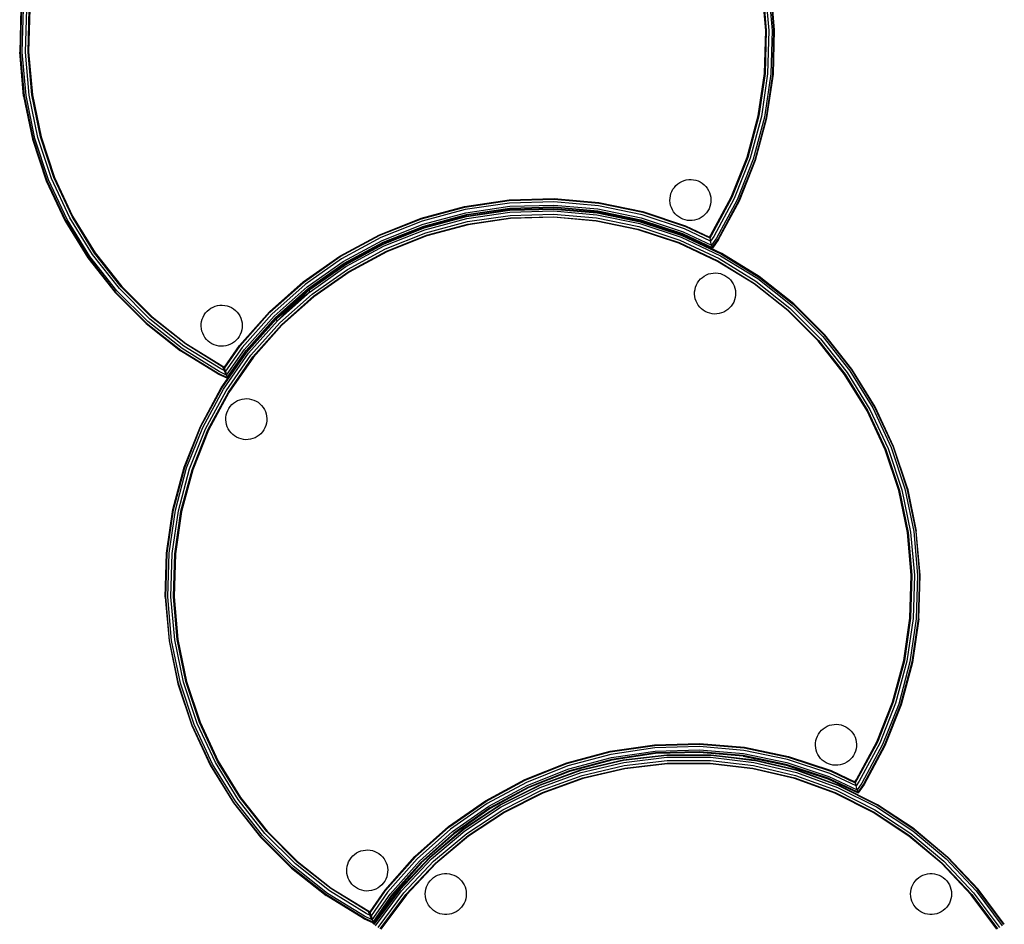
# Model space of a CAD drawing. Header units: inches. Extents: x 0 to 24.9, y -87.9 to 0.
# Tile 3 of 4: x 0 to 23.5, y -43.3 to -21.7. Entities that reach past the tile are written whole.
import ezdxf

# ---------------------------------------------------------------- set-up
doc = ezdxf.new("R2010")
doc.units = ezdxf.units.IN
doc.header["$MEASUREMENT"] = 0
doc.layers.add('A-FURN-P-ST', color=2, linetype='Continuous')

msp = doc.modelspace()

# ---------------------------------------------------------------- linework, layer by layer
at = {"layer": 'A-FURN-P-ST', "lineweight": -3}
for p, q in [((17.779, -22.002), (17.69, -20.984)), ((17.705, -20.982), (17.794, -22.002)), ((17.765, -20.973), (17.855, -22)), ((17.841, -20.962), (17.931, -21.998)), ((17.977, -21.996), (17.886, -20.955)), ((17.992, -21.996), (17.901, -20.953)), ((0.03, -21.473), (0, -22.519)), ((0.046, -21.475), (0.015, -22.519)), ((0.061, -22.518), (0.091, -21.479)), ((0.137, -22.515), (0.167, -21.485)), ((0.198, -22.514), (0.228, -21.491)), ((0.243, -21.492), (0.213, -22.513)), ((17.749, -23.023), (17.779, -22.002)), ((17.794, -22.002), (17.764, -23.025)), ((17.855, -22), (17.825, -23.03)), ((17.931, -21.998), (17.901, -23.037)), ((17.947, -23.041), (17.977, -21.996)), ((17.962, -23.042), (17.992, -21.996)), ((0.091, -23.562), (0, -22.519)), ((0.015, -22.519), (0.106, -23.56)), ((0.152, -23.553), (0.061, -22.518)), ((0.227, -23.542), (0.137, -22.515)), ((0.287, -23.533), (0.198, -22.514)), ((0.213, -22.513), (0.303, -23.531)), ((17.601, -24.034), (17.749, -23.023)), ((17.764, -23.025), (17.616, -24.038)), ((17.825, -23.03), (17.676, -24.05)), ((17.901, -23.037), (17.751, -24.065)), ((17.795, -24.075), (17.947, -23.041)), ((17.81, -24.078), (17.962, -23.042)), ((0.091, -23.562), (0.303, -24.587)), ((0.106, -23.56), (0.318, -24.583)), ((0.362, -24.571), (0.152, -23.553)), ((0.435, -24.552), (0.227, -23.542)), ((0.494, -24.536), (0.287, -23.533)), ((0.303, -23.531), (0.509, -24.532)), ((17.337, -25.021), (17.601, -24.034)), ((17.616, -24.038), (17.351, -25.026)), ((17.676, -24.05), (17.409, -25.045)), ((17.751, -24.065), (17.482, -25.069)), ((17.525, -25.084), (17.795, -24.075)), ((17.539, -25.089), (17.81, -24.078)), ((0.303, -24.587), (0.632, -25.581)), ((0.318, -24.583), (0.646, -25.575)), ((0.689, -25.558), (0.362, -24.571)), ((0.76, -25.53), (0.435, -24.552)), ((0.816, -25.507), (0.494, -24.536)), ((0.509, -24.532), (0.831, -25.502)), ((16.959, -25.971), (17.337, -25.021)), ((17.351, -25.026), (16.973, -25.977)), ((17.409, -25.045), (17.029, -26.003)), ((17.482, -25.069), (17.098, -26.035)), ((17.139, -26.055), (17.525, -25.084)), ((17.153, -26.061), (17.539, -25.089)), ((0.646, -25.575), (1.088, -26.522)), ((1.128, -26.5), (0.689, -25.558)), ((1.195, -26.464), (0.76, -25.53)), ((1.249, -26.435), (0.816, -25.507)), ((0.831, -25.502), (1.262, -26.428)), ((15.78, -25.598), (15.833, -25.577)), ((15.833, -25.577), (15.888, -25.562)), ((15.888, -25.562), (15.944, -25.554)), ((15.944, -25.554), (16.001, -25.552)), ((16.001, -25.552), (16.058, -25.557)), ((16.058, -25.557), (16.113, -25.569)), ((16.113, -25.569), (16.167, -25.586)), ((0.632, -25.581), (1.074, -26.529)), ((15.543, -25.834), (15.57, -25.784)), ((15.57, -25.784), (15.603, -25.738)), ((15.603, -25.738), (15.641, -25.695)), ((15.641, -25.695), (15.683, -25.657)), ((15.683, -25.657), (15.73, -25.625)), ((15.73, -25.625), (15.78, -25.598)), ((16.167, -25.586), (16.219, -25.61)), ((16.219, -25.61), (16.267, -25.64)), ((16.267, -25.64), (16.312, -25.676)), ((16.312, -25.676), (16.352, -25.716)), ((16.352, -25.716), (16.387, -25.76)), ((16.387, -25.76), (16.417, -25.809)), ((16.417, -25.809), (16.441, -25.86)), ((10.605, -26.194), (11.666, -26.038)), ((11.666, -26.038), (12.737, -26.007)), ((11.667, -26.054), (12.736, -26.022)), ((12.736, -26.022), (13.802, -26.116)), ((12.737, -26.007), (13.804, -26.101)), ((15.498, -26.055), (15.499, -25.998)), ((15.499, -25.998), (15.508, -25.942)), ((15.508, -25.942), (15.522, -25.887)), ((15.522, -25.887), (15.543, -25.834)), ((16.441, -25.86), (16.459, -25.914)), ((16.459, -25.914), (16.471, -25.97)), ((16.471, -25.97), (16.475, -26.027)), ((16.474, -26.87), (16.959, -25.971)), ((16.475, -26.027), (16.474, -26.083)), ((16.973, -25.977), (16.487, -26.878)), ((17.029, -26.003), (16.54, -26.91)), ((17.098, -26.035), (16.604, -26.95)), ((9.571, -26.471), (10.605, -26.194)), ((9.575, -26.485), (10.609, -26.209)), ((10.621, -26.268), (9.595, -26.544)), ((10.609, -26.209), (11.667, -26.054)), ((11.672, -26.114), (10.621, -26.268)), ((10.636, -26.343), (11.679, -26.19)), ((10.644, -26.421), (11.68, -26.269)), ((10.646, -26.388), (11.683, -26.236)), ((11.684, -26.251), (10.649, -26.403)), ((12.734, -26.084), (11.672, -26.114)), ((11.679, -26.19), (12.732, -26.16)), ((11.68, -26.269), (12.726, -26.239)), ((11.681, -26.285), (12.725, -26.254)), ((11.683, -26.236), (12.731, -26.205)), ((12.73, -26.221), (11.684, -26.251)), ((12.725, -26.254), (13.766, -26.345)), ((12.726, -26.239), (13.768, -26.33)), ((13.773, -26.312), (12.73, -26.221)), ((12.731, -26.205), (13.775, -26.297)), ((12.732, -26.16), (13.782, -26.252)), ((13.793, -26.176), (12.734, -26.084)), ((13.782, -26.252), (14.814, -26.465)), ((14.833, -26.391), (13.793, -26.176)), ((13.802, -26.116), (14.849, -26.332)), ((13.804, -26.101), (14.853, -26.317)), ((15.503, -26.112), (15.498, -26.055)), ((15.514, -26.167), (15.503, -26.112)), ((15.532, -26.221), (15.514, -26.167)), ((15.556, -26.273), (15.532, -26.221)), ((15.586, -26.321), (15.556, -26.273)), ((16.43, -26.248), (16.403, -26.298)), ((16.451, -26.195), (16.43, -26.248)), ((16.466, -26.14), (16.451, -26.195)), ((16.474, -26.083), (16.466, -26.14)), ((16.643, -26.974), (17.139, -26.055)), ((16.656, -26.982), (17.153, -26.061)), ((1.674, -27.385), (1.128, -26.5)), ((1.736, -27.341), (1.195, -26.464)), ((1.786, -27.306), (1.249, -26.435)), ((1.262, -26.428), (1.799, -27.297)), ((8.575, -26.867), (9.571, -26.471)), ((8.581, -26.88), (9.575, -26.485)), ((9.619, -26.616), (10.636, -26.343)), ((9.633, -26.659), (10.646, -26.388)), ((10.644, -26.421), (9.633, -26.692)), ((10.649, -26.403), (9.638, -26.674)), ((9.638, -26.706), (10.647, -26.436)), ((9.652, -26.75), (10.656, -26.481)), ((10.647, -26.436), (11.681, -26.285)), ((10.656, -26.481), (11.685, -26.33)), ((10.672, -26.555), (11.691, -26.406)), ((10.684, -26.615), (11.697, -26.467)), ((11.698, -26.482), (10.687, -26.63)), ((11.685, -26.33), (12.724, -26.3)), ((11.691, -26.406), (12.722, -26.376)), ((11.697, -26.467), (12.72, -26.437)), ((12.719, -26.452), (11.698, -26.482)), ((13.737, -26.541), (12.719, -26.452)), ((12.72, -26.437), (13.74, -26.526)), ((12.722, -26.376), (13.748, -26.466)), ((12.724, -26.3), (13.759, -26.39)), ((13.748, -26.466), (14.758, -26.674)), ((13.759, -26.39), (14.778, -26.601)), ((13.766, -26.345), (14.789, -26.556)), ((13.768, -26.33), (14.793, -26.542)), ((14.798, -26.524), (13.773, -26.312)), ((13.775, -26.297), (14.802, -26.509)), ((14.802, -26.509), (15.797, -26.839)), ((14.814, -26.465), (15.814, -26.796)), ((15.842, -26.725), (14.833, -26.391)), ((14.849, -26.332), (15.865, -26.668)), ((14.853, -26.317), (15.87, -26.654)), ((15.621, -26.366), (15.586, -26.321)), ((15.662, -26.406), (15.621, -26.366)), ((15.706, -26.441), (15.662, -26.406)), ((15.755, -26.471), (15.706, -26.441)), ((15.806, -26.495), (15.755, -26.471)), ((15.86, -26.513), (15.806, -26.495)), ((15.916, -26.525), (15.86, -26.513)), ((16.14, -26.505), (16.086, -26.52)), ((16.193, -26.484), (16.14, -26.505)), ((16.243, -26.457), (16.193, -26.484)), ((16.29, -26.424), (16.243, -26.457)), ((16.332, -26.387), (16.29, -26.424)), ((16.37, -26.344), (16.332, -26.387)), ((16.403, -26.298), (16.37, -26.344)), ((1.074, -26.529), (1.624, -27.42)), ((1.088, -26.522), (1.636, -27.411)), ((9.595, -26.544), (8.607, -26.936)), ((8.639, -27.005), (9.619, -26.616)), ((8.659, -27.046), (9.633, -26.659)), ((9.633, -26.692), (8.66, -27.078)), ((9.638, -26.674), (8.665, -27.06)), ((8.667, -27.092), (9.638, -26.706)), ((8.686, -27.134), (9.652, -26.75)), ((9.676, -26.822), (10.672, -26.555)), ((9.695, -26.88), (10.684, -26.615)), ((10.687, -26.63), (9.7, -26.895)), ((14.738, -26.748), (13.737, -26.541)), ((13.74, -26.526), (14.742, -26.733)), ((15.708, -27.069), (14.738, -26.748)), ((14.742, -26.733), (15.714, -27.055)), ((14.758, -26.674), (15.736, -26.998)), ((14.778, -26.601), (15.764, -26.928)), ((14.789, -26.556), (15.781, -26.885)), ((15.787, -26.871), (14.793, -26.542)), ((15.791, -26.853), (14.798, -26.524)), ((16.466, -27.016), (15.842, -26.725)), ((15.865, -26.668), (16.446, -26.942)), ((15.87, -26.654), (16.441, -26.923)), ((15.972, -26.53), (15.916, -26.525)), ((16.029, -26.528), (15.972, -26.53)), ((16.086, -26.52), (16.029, -26.528)), ((7.632, -27.375), (8.575, -26.867)), ((7.64, -27.388), (8.581, -26.88)), ((8.607, -26.936), (7.672, -27.44)), ((8.718, -27.203), (9.676, -26.822)), ((8.744, -27.258), (9.695, -26.88)), ((9.7, -26.895), (8.751, -27.272)), ((15.764, -26.928), (16.706, -27.367)), ((15.781, -26.885), (16.728, -27.327)), ((16.735, -27.313), (15.787, -26.871)), ((16.512, -27.189), (15.791, -26.853)), ((15.797, -26.839), (16.507, -27.169)), ((15.814, -26.796), (16.491, -27.112)), ((16.441, -26.923), (16.474, -26.87)), ((16.441, -26.923), (16.446, -26.942)), ((16.487, -26.878), (16.446, -26.942)), ((16.446, -26.942), (16.466, -27.016)), ((16.54, -26.91), (16.466, -27.016)), ((16.604, -26.95), (16.491, -27.112)), ((16.507, -27.169), (16.643, -26.974)), ((16.656, -26.982), (16.512, -27.189)), ((7.712, -27.505), (8.639, -27.005)), ((7.736, -27.544), (8.659, -27.046)), ((7.739, -27.575), (8.66, -27.078)), ((8.665, -27.06), (7.744, -27.557)), ((7.747, -27.588), (8.667, -27.092)), ((7.771, -27.627), (8.686, -27.134)), ((7.811, -27.692), (8.718, -27.203)), ((16.634, -27.501), (15.708, -27.069)), ((15.714, -27.055), (16.641, -27.488)), ((15.736, -26.998), (16.67, -27.434)), ((16.491, -27.112), (16.466, -27.016)), ((16.491, -27.112), (16.507, -27.169)), ((16.507, -27.169), (16.512, -27.189)), ((1.624, -27.42), (2.273, -28.241)), ((1.636, -27.411), (2.284, -28.231)), ((2.318, -28.2), (1.674, -27.385)), ((2.375, -28.15), (1.736, -27.341)), ((2.421, -28.109), (1.786, -27.306)), ((1.799, -27.297), (2.432, -28.099)), ((6.754, -27.99), (7.632, -27.375)), ((6.763, -28.002), (7.64, -27.388)), ((7.672, -27.44), (6.801, -28.05)), ((7.843, -27.744), (8.744, -27.258)), ((8.751, -27.272), (7.851, -27.757)), ((16.67, -27.434), (17.547, -27.975)), ((16.706, -27.367), (17.591, -27.913)), ((16.728, -27.327), (17.617, -27.875)), ((17.626, -27.863), (16.735, -27.313)), ((6.849, -28.109), (7.712, -27.505)), ((6.877, -28.145), (7.736, -27.544)), ((6.882, -28.175), (7.739, -27.575)), ((7.744, -27.557), (6.886, -28.157)), ((6.891, -28.187), (7.747, -27.588)), ((6.92, -28.223), (7.771, -27.627)), ((7.739, -27.575), (7.747, -27.588)), ((7.747, -27.588), (7.739, -27.575)), ((17.504, -28.038), (16.634, -27.501)), ((16.641, -27.488), (17.512, -28.025)), ((6.967, -28.283), (7.811, -27.692)), ((7.005, -28.331), (7.843, -27.744)), ((7.851, -27.757), (7.014, -28.343)), ((16.19, -27.963), (16.228, -27.921)), ((16.228, -27.921), (16.27, -27.883)), ((16.27, -27.883), (16.317, -27.85)), ((16.317, -27.85), (16.367, -27.823)), ((16.367, -27.823), (16.42, -27.802)), ((16.42, -27.802), (16.475, -27.788)), ((16.475, -27.788), (16.531, -27.779)), ((16.531, -27.779), (16.588, -27.778)), ((16.588, -27.778), (16.644, -27.783)), ((16.644, -27.783), (16.7, -27.794)), ((16.7, -27.794), (16.754, -27.812)), ((16.754, -27.812), (16.806, -27.836)), ((16.806, -27.836), (16.854, -27.866)), ((16.854, -27.866), (16.899, -27.901)), ((16.899, -27.901), (16.939, -27.941)), ((17.591, -27.913), (18.407, -28.557)), ((17.617, -27.875), (18.437, -28.523)), ((18.447, -28.512), (17.626, -27.863)), ((3.104, -28.878), (2.375, -28.15)), ((3.145, -28.833), (2.421, -28.109)), ((2.432, -28.099), (3.155, -28.821)), ((5.954, -28.702), (6.754, -27.99)), ((5.964, -28.713), (6.763, -28.002)), ((6.801, -28.05), (6.008, -28.756)), ((6.062, -28.81), (6.849, -28.109)), ((6.094, -28.842), (6.877, -28.145)), ((6.886, -28.157), (6.105, -28.853)), ((16.095, -28.168), (16.109, -28.113)), ((16.109, -28.113), (16.13, -28.06)), ((16.13, -28.06), (16.157, -28.01)), ((16.157, -28.01), (16.19, -27.963)), ((16.939, -27.941), (16.974, -27.986)), ((16.974, -27.986), (17.004, -28.034)), ((17.004, -28.034), (17.028, -28.086)), ((17.028, -28.086), (17.046, -28.14)), ((17.046, -28.14), (17.057, -28.196)), ((18.305, -28.671), (17.504, -28.038)), ((17.512, -28.025), (18.315, -28.66)), ((17.547, -27.975), (18.356, -28.614)), ((2.273, -28.241), (3.013, -28.981)), ((2.284, -28.231), (3.023, -28.97)), ((3.054, -28.935), (2.318, -28.2)), ((6.1, -28.871), (6.882, -28.175)), ((6.111, -28.882), (6.891, -28.187)), ((6.92, -28.223), (6.111, -28.882)), ((6.143, -28.914), (6.92, -28.223)), ((6.197, -28.968), (6.967, -28.283)), ((6.24, -29.011), (7.005, -28.331)), ((7.014, -28.343), (6.251, -29.022)), ((6.516, -28.552), (6.891, -28.187)), ((6.92, -28.223), (6.891, -28.187)), ((16.085, -28.281), (16.086, -28.224)), ((16.09, -28.337), (16.085, -28.281)), ((16.086, -28.224), (16.095, -28.168)), ((16.101, -28.393), (16.09, -28.337)), ((16.119, -28.447), (16.101, -28.393)), ((17.052, -28.365), (17.038, -28.42)), ((17.061, -28.309), (17.052, -28.365)), ((17.057, -28.196), (17.062, -28.252)), ((17.062, -28.252), (17.061, -28.309)), ((4.512, -28.651), (4.558, -28.618)), ((4.558, -28.618), (4.608, -28.591)), ((4.608, -28.591), (4.661, -28.57)), ((4.661, -28.57), (4.716, -28.555)), ((4.716, -28.555), (4.773, -28.547)), ((4.773, -28.547), (4.829, -28.545)), ((4.829, -28.545), (4.886, -28.55)), ((4.886, -28.55), (4.942, -28.562)), ((4.942, -28.562), (4.996, -28.58)), ((4.996, -28.58), (5.047, -28.604)), ((5.047, -28.604), (5.096, -28.634)), ((6.516, -28.552), (6.143, -28.914)), ((16.143, -28.499), (16.119, -28.447)), ((16.173, -28.547), (16.143, -28.499)), ((16.208, -28.592), (16.173, -28.547)), ((16.248, -28.632), (16.208, -28.592)), ((16.919, -28.612), (16.877, -28.65)), ((16.957, -28.57), (16.919, -28.612)), ((16.99, -28.523), (16.957, -28.57)), ((17.017, -28.473), (16.99, -28.523)), ((17.038, -28.42), (17.017, -28.473)), ((18.356, -28.614), (19.085, -29.343)), ((18.407, -28.557), (19.142, -29.292)), ((18.437, -28.523), (19.176, -29.262)), ((19.187, -29.252), (18.447, -28.512)), ((3.948, -29.468), (3.145, -28.833)), ((3.155, -28.821), (3.956, -29.455)), ((4.351, -28.88), (4.372, -28.828)), ((4.372, -28.828), (4.399, -28.778)), ((4.399, -28.778), (4.432, -28.731)), ((4.432, -28.731), (4.469, -28.688)), ((4.469, -28.688), (4.512, -28.651)), ((5.096, -28.634), (5.14, -28.669)), ((5.14, -28.669), (5.18, -28.709)), ((5.18, -28.709), (5.216, -28.754)), ((5.216, -28.754), (5.246, -28.802)), ((5.241, -29.502), (5.954, -28.702)), ((5.246, -28.802), (5.27, -28.854)), ((5.253, -29.512), (5.964, -28.713)), ((5.27, -28.854), (5.288, -28.908)), ((6.008, -28.756), (5.301, -29.55)), ((5.361, -29.597), (6.062, -28.81)), ((5.397, -29.625), (6.094, -28.842)), ((6.105, -28.853), (6.094, -28.865)), ((6.094, -28.865), (6.105, -28.853)), ((16.293, -28.667), (16.248, -28.632)), ((16.341, -28.697), (16.293, -28.667)), ((16.393, -28.721), (16.341, -28.697)), ((16.447, -28.739), (16.393, -28.721)), ((16.503, -28.75), (16.447, -28.739)), ((16.559, -28.755), (16.503, -28.75)), ((16.616, -28.754), (16.559, -28.755)), ((16.672, -28.745), (16.616, -28.754)), ((16.727, -28.731), (16.672, -28.745)), ((16.78, -28.71), (16.727, -28.731)), ((16.83, -28.683), (16.78, -28.71)), ((16.877, -28.65), (16.83, -28.683)), ((19.028, -29.394), (18.305, -28.671)), ((18.315, -28.66), (19.039, -29.384)), ((3.013, -28.981), (3.834, -29.63)), ((3.023, -28.97), (3.843, -29.618)), ((3.869, -29.58), (3.054, -28.935)), ((3.913, -29.518), (3.104, -28.878)), ((4.326, -29.048), (4.328, -28.992)), ((4.331, -29.105), (4.326, -29.048)), ((4.328, -28.992), (4.336, -28.935)), ((4.336, -28.935), (4.351, -28.88)), ((5.288, -28.908), (5.299, -28.963)), ((5.302, -29.077), (5.294, -29.133)), ((5.299, -28.963), (5.304, -29.02)), ((5.304, -29.02), (5.302, -29.077)), ((6.1, -28.871), (5.415, -29.64)), ((5.416, -29.662), (6.111, -28.882)), ((5.42, -29.636), (6.111, -28.882)), ((5.452, -29.691), (6.143, -28.914)), ((5.512, -29.738), (6.197, -28.968)), ((5.56, -29.776), (6.24, -29.011)), ((6.251, -29.022), (5.572, -29.785)), ((6.143, -28.914), (6.111, -28.882)), ((4.343, -29.161), (4.331, -29.105)), ((4.361, -29.215), (4.343, -29.161)), ((4.385, -29.266), (4.361, -29.215)), ((4.415, -29.315), (4.385, -29.266)), ((4.45, -29.359), (4.415, -29.315)), ((5.231, -29.291), (5.199, -29.338)), ((5.258, -29.241), (5.231, -29.291)), ((5.279, -29.188), (5.258, -29.241)), ((5.294, -29.133), (5.279, -29.188)), ((19.142, -29.292), (19.786, -30.108)), ((19.176, -29.262), (19.824, -30.082)), ((19.836, -30.073), (19.187, -29.252)), ((4.79, -30.059), (3.913, -29.518)), ((4.819, -30.005), (3.948, -29.468)), ((3.956, -29.455), (4.826, -29.992)), ((4.49, -29.4), (4.45, -29.359)), ((4.535, -29.435), (4.49, -29.4)), ((4.583, -29.465), (4.535, -29.435)), ((4.635, -29.489), (4.583, -29.465)), ((4.689, -29.507), (4.635, -29.489)), ((4.744, -29.518), (4.689, -29.507)), ((4.801, -29.523), (4.744, -29.518)), ((4.858, -29.521), (4.801, -29.523)), ((4.914, -29.513), (4.858, -29.521)), ((4.882, -30.021), (5.241, -29.502)), ((4.887, -30.04), (5.253, -29.512)), ((5.301, -29.55), (4.907, -30.113)), ((4.969, -29.498), (4.914, -29.513)), ((5.022, -29.477), (4.969, -29.498)), ((5.072, -29.45), (5.022, -29.477)), ((5.118, -29.418), (5.072, -29.45)), ((5.161, -29.38), (5.118, -29.418)), ((5.199, -29.338), (5.161, -29.38)), ((19.661, -30.195), (19.028, -29.394)), ((19.039, -29.384), (19.674, -30.187)), ((19.085, -29.343), (19.724, -30.152)), ((4.725, -30.179), (3.834, -29.63)), ((3.843, -29.618), (4.732, -30.166)), ((4.754, -30.126), (3.869, -29.58)), ((4.804, -30.51), (5.404, -29.653)), ((4.817, -30.518), (5.416, -29.662)), ((4.856, -30.542), (5.452, -29.691)), ((4.921, -30.582), (5.512, -29.738)), ((4.932, -30.209), (5.361, -29.597)), ((4.948, -30.267), (5.397, -29.625)), ((4.973, -30.614), (5.56, -29.776)), ((5.572, -29.785), (4.986, -30.622)), ((5.404, -29.653), (5.416, -29.64)), ((5.405, -29.652), (5.404, -29.653)), ((4.887, -30.04), (4.819, -30.005)), ((4.826, -29.992), (4.882, -30.021)), ((4.826, -29.992), (4.924, -30.213)), ((4.907, -30.113), (4.882, -30.021)), ((4.725, -30.179), (4.953, -30.286)), ((4.732, -30.166), (4.948, -30.267)), ((4.932, -30.209), (4.754, -30.126)), ((4.907, -30.113), (4.79, -30.059)), ((4.907, -30.113), (4.932, -30.209)), ((4.932, -30.209), (4.948, -30.267)), ((4.953, -30.286), (4.948, -30.267)), ((20.198, -31.065), (19.661, -30.195)), ((19.674, -30.187), (20.211, -31.058)), ((19.724, -30.152), (20.265, -31.029)), ((19.786, -30.108), (20.332, -30.993)), ((19.824, -30.082), (20.372, -30.971)), ((20.386, -30.964), (19.836, -30.073)), ((4.307, -31.432), (4.804, -30.51)), ((4.321, -31.438), (4.817, -30.518)), ((4.362, -31.457), (4.856, -30.542)), ((4.431, -31.489), (4.921, -30.582)), ((4.487, -31.515), (4.973, -30.614)), ((4.986, -30.622), (4.501, -31.522)), ((4.986, -31.003), (5.018, -30.957)), ((5.018, -30.957), (5.056, -30.914)), ((5.056, -30.914), (5.099, -30.876)), ((5.099, -30.876), (5.145, -30.844)), ((5.145, -30.844), (5.195, -30.817)), ((5.195, -30.817), (5.248, -30.796)), ((5.248, -30.796), (5.303, -30.781)), ((5.303, -30.781), (5.359, -30.773)), ((5.359, -30.773), (5.416, -30.771)), ((5.416, -30.771), (5.473, -30.776)), ((5.473, -30.776), (5.528, -30.788)), ((5.528, -30.788), (5.582, -30.805)), ((5.582, -30.805), (5.634, -30.829)), ((5.634, -30.829), (5.682, -30.859)), ((5.682, -30.859), (5.727, -30.895)), ((5.727, -30.895), (5.767, -30.935)), ((5.767, -30.935), (5.803, -30.979)), ((20.372, -30.971), (20.814, -31.918)), ((20.828, -31.912), (20.386, -30.964)), ((4.915, -31.217), (4.923, -31.161)), ((4.923, -31.161), (4.938, -31.106)), ((4.938, -31.106), (4.959, -31.053)), ((4.959, -31.053), (4.986, -31.003)), ((5.803, -30.979), (5.832, -31.028)), ((5.832, -31.028), (5.856, -31.079)), ((5.856, -31.079), (5.874, -31.133)), ((5.874, -31.133), (5.886, -31.189)), ((5.886, -31.189), (5.891, -31.246)), ((20.63, -31.991), (20.198, -31.065)), ((20.211, -31.058), (20.644, -31.985)), ((20.265, -31.029), (20.701, -31.963)), ((20.332, -30.993), (20.771, -31.935)), ((3.921, -32.404), (4.307, -31.432)), ((3.935, -32.409), (4.321, -31.438)), ((4.913, -31.274), (4.915, -31.217)), ((4.918, -31.331), (4.913, -31.274)), ((4.93, -31.386), (4.918, -31.331)), ((4.947, -31.44), (4.93, -31.386)), ((4.971, -31.492), (4.947, -31.44)), ((5.866, -31.414), (5.845, -31.467)), ((5.881, -31.359), (5.866, -31.414)), ((5.889, -31.302), (5.881, -31.359)), ((5.891, -31.246), (5.889, -31.302)), ((3.979, -32.423), (4.362, -31.457)), ((4.051, -32.447), (4.431, -31.489)), ((4.109, -32.467), (4.487, -31.515)), ((4.501, -31.522), (4.123, -32.471)), ((5.001, -31.54), (4.971, -31.492)), ((5.037, -31.585), (5.001, -31.54)), ((5.077, -31.625), (5.037, -31.585)), ((5.121, -31.66), (5.077, -31.625)), ((5.17, -31.69), (5.121, -31.66)), ((5.659, -31.676), (5.609, -31.703)), ((5.705, -31.643), (5.659, -31.676)), ((5.748, -31.606), (5.705, -31.643)), ((5.786, -31.563), (5.748, -31.606)), ((5.818, -31.517), (5.786, -31.563)), ((5.845, -31.467), (5.818, -31.517)), ((5.221, -31.714), (5.17, -31.69)), ((5.275, -31.732), (5.221, -31.714)), ((5.331, -31.744), (5.275, -31.732)), ((5.388, -31.749), (5.331, -31.744)), ((5.445, -31.747), (5.388, -31.749)), ((5.501, -31.739), (5.445, -31.747)), ((5.556, -31.724), (5.501, -31.739)), ((5.609, -31.703), (5.556, -31.724)), ((21.157, -32.906), (20.828, -31.912)), ((20.951, -32.961), (20.63, -31.991)), ((20.644, -31.985), (20.966, -32.957)), ((20.701, -31.963), (21.025, -32.941)), ((20.771, -31.935), (21.098, -32.922)), ((20.814, -31.918), (21.143, -32.91)), ((3.65, -33.415), (3.921, -32.404)), ((3.665, -33.418), (3.935, -32.409)), ((3.71, -33.427), (3.979, -32.423)), ((3.784, -33.443), (4.051, -32.447)), ((3.844, -33.455), (4.109, -32.467)), ((4.123, -32.471), (3.859, -33.458)), ((21.158, -33.962), (20.951, -32.961)), ((20.966, -32.957), (21.173, -33.959)), ((21.025, -32.941), (21.233, -33.951)), ((21.098, -32.922), (21.309, -33.94)), ((21.143, -32.91), (21.354, -33.933)), ((21.157, -32.906), (21.369, -33.931)), ((3.498, -34.451), (3.65, -33.415)), ((3.513, -34.452), (3.665, -33.418)), ((3.559, -34.456), (3.71, -33.427)), ((3.635, -34.463), (3.784, -33.443)), ((3.696, -34.468), (3.844, -33.455)), ((3.859, -33.458), (3.711, -34.469)), ((21.247, -34.98), (21.158, -33.962)), ((21.173, -33.959), (21.262, -34.979)), ((21.233, -33.951), (21.323, -34.977)), ((21.309, -33.94), (21.399, -34.975)), ((21.354, -33.933), (21.445, -34.974)), ((21.46, -34.973), (21.369, -33.931)), ((3.468, -35.497), (3.498, -34.451)), ((3.483, -35.496), (3.513, -34.452)), ((3.529, -35.495), (3.559, -34.456)), ((3.605, -35.493), (3.635, -34.463)), ((3.666, -35.491), (3.696, -34.468)), ((3.711, -34.469), (3.681, -35.491)), ((21.217, -36.001), (21.247, -34.98)), ((21.262, -34.979), (21.232, -36.002)), ((21.323, -34.977), (21.293, -36.008)), ((21.399, -34.975), (21.369, -36.014)), ((21.445, -34.974), (21.414, -36.018)), ((21.43, -36.019), (21.46, -34.973)), ((3.468, -35.497), (3.559, -36.539)), ((3.574, -36.537), (3.483, -35.496)), ((3.619, -36.531), (3.529, -35.495)), ((3.695, -36.52), (3.605, -35.493)), ((3.755, -36.511), (3.666, -35.491)), ((3.681, -35.491), (3.77, -36.509)), ((21.069, -37.012), (21.217, -36.001)), ((21.232, -36.002), (21.084, -37.015)), ((21.293, -36.008), (21.144, -37.027)), ((21.369, -36.014), (21.218, -37.043)), ((21.414, -36.018), (21.263, -37.052)), ((21.43, -36.019), (21.278, -37.055)), ((3.559, -36.539), (3.771, -37.564)), ((3.785, -37.561), (3.574, -36.537)), ((3.829, -37.549), (3.619, -36.531)), ((3.903, -37.529), (3.695, -36.52)), ((3.962, -37.513), (3.755, -36.511)), ((3.77, -36.509), (3.977, -37.509)), ((20.804, -37.999), (21.069, -37.012)), ((21.084, -37.015), (20.819, -38.004)), ((21.144, -37.027), (20.877, -38.023)), ((21.218, -37.043), (20.949, -38.047)), ((21.263, -37.052), (20.993, -38.061)), ((21.278, -37.055), (21.007, -38.066)), ((4.227, -38.507), (3.903, -37.529)), ((4.284, -38.485), (3.962, -37.513)), ((3.977, -37.509), (4.298, -38.479)), ((3.771, -37.564), (4.1, -38.558)), ((4.114, -38.552), (3.785, -37.561)), ((4.156, -38.535), (3.829, -37.549)), ((20.427, -38.948), (20.804, -37.999)), ((20.819, -38.004), (20.441, -38.955)), ((20.877, -38.023), (20.496, -38.981)), ((20.949, -38.047), (20.565, -39.013)), ((20.993, -38.061), (20.607, -39.032)), ((21.007, -38.066), (20.621, -39.039)), ((4.717, -39.412), (4.284, -38.485)), ((4.298, -38.479), (4.73, -39.405)), ((4.1, -38.558), (4.542, -39.506)), ((4.556, -39.499), (4.114, -38.552)), ((4.596, -39.478), (4.156, -38.535)), ((4.663, -39.441), (4.227, -38.507)), ((19.038, -38.762), (19.071, -38.715)), ((19.071, -38.715), (19.109, -38.672)), ((19.109, -38.672), (19.151, -38.635)), ((19.151, -38.635), (19.198, -38.602)), ((19.198, -38.602), (19.248, -38.575)), ((19.248, -38.575), (19.301, -38.554)), ((19.301, -38.554), (19.355, -38.539)), ((19.355, -38.539), (19.412, -38.531)), ((19.412, -38.531), (19.469, -38.529)), ((19.469, -38.529), (19.525, -38.534)), ((19.525, -38.534), (19.581, -38.546)), ((19.581, -38.546), (19.635, -38.564)), ((19.635, -38.564), (19.686, -38.588)), ((19.686, -38.588), (19.735, -38.618)), ((19.735, -38.618), (19.779, -38.653)), ((19.779, -38.653), (19.82, -38.693)), ((19.82, -38.693), (19.855, -38.738)), ((18.967, -38.976), (18.975, -38.919)), ((18.975, -38.919), (18.99, -38.864)), ((18.99, -38.864), (19.011, -38.812)), ((19.011, -38.812), (19.038, -38.762)), ((19.855, -38.738), (19.885, -38.786)), ((19.885, -38.786), (19.909, -38.838)), ((19.909, -38.838), (19.927, -38.892)), ((19.927, -38.892), (19.938, -38.947)), ((19.938, -38.947), (19.943, -39.004)), ((19.942, -39.848), (20.427, -38.948)), ((13.038, -39.448), (14.073, -39.171)), ((13.043, -39.463), (14.076, -39.186)), ((14.073, -39.171), (15.133, -39.016)), ((14.076, -39.186), (15.135, -39.031)), ((15.14, -39.092), (14.089, -39.246)), ((14.104, -39.321), (15.147, -39.168)), ((15.133, -39.016), (16.204, -38.985)), ((15.135, -39.031), (16.204, -39)), ((16.202, -39.061), (15.14, -39.092)), ((15.147, -39.168), (16.2, -39.137)), ((16.199, -39.183), (15.151, -39.213)), ((17.243, -39.274), (16.199, -39.183)), ((16.2, -39.137), (17.25, -39.229)), ((17.261, -39.154), (16.202, -39.061)), ((16.204, -38.985), (17.272, -39.078)), ((16.204, -39), (17.269, -39.093)), ((18.301, -39.368), (17.261, -39.154)), ((17.269, -39.093), (18.317, -39.309)), ((17.272, -39.078), (18.321, -39.295)), ((18.966, -39.033), (18.967, -38.976)), ((18.971, -39.089), (18.966, -39.033)), ((18.982, -39.145), (18.971, -39.089)), ((19, -39.199), (18.982, -39.145)), ((19.919, -39.172), (19.898, -39.225)), ((19.933, -39.117), (19.919, -39.172)), ((19.942, -39.061), (19.933, -39.117)), ((19.943, -39.004), (19.942, -39.061)), ((20.441, -38.955), (19.955, -39.856)), ((20.496, -38.981), (20.007, -39.888)), ((20.565, -39.013), (20.072, -39.928)), ((20.607, -39.032), (20.111, -39.952)), ((20.621, -39.039), (20.124, -39.96)), ((5.254, -40.284), (4.717, -39.412)), ((4.73, -39.405), (5.266, -40.275)), ((14.089, -39.246), (13.062, -39.521)), ((13.086, -39.593), (14.104, -39.321)), ((14.113, -39.365), (13.101, -39.637)), ((14.116, -39.38), (13.105, -39.651)), ((13.366, -39.618), (14.384, -39.376)), ((14.387, -39.391), (13.37, -39.632)), ((15.151, -39.213), (14.113, -39.365)), ((15.152, -39.229), (14.116, -39.38)), ((14.384, -39.376), (15.424, -39.255)), ((14.384, -39.376), (14.387, -39.391)), ((15.425, -39.27), (14.387, -39.391)), ((14.395, -39.436), (15.427, -39.316)), ((14.408, -39.511), (15.432, -39.392)), ((16.198, -39.198), (15.152, -39.229)), ((15.424, -39.255), (16.47, -39.255)), ((15.425, -39.27), (15.424, -39.255)), ((16.47, -39.27), (15.425, -39.27)), ((15.427, -39.316), (16.467, -39.316)), ((15.432, -39.392), (16.462, -39.392)), ((17.241, -39.289), (16.198, -39.198)), ((16.462, -39.392), (17.486, -39.511)), ((16.467, -39.316), (17.499, -39.436)), ((16.47, -39.255), (17.51, -39.376)), ((16.47, -39.255), (16.47, -39.27)), ((16.47, -39.255), (17.507, -39.391)), ((17.507, -39.391), (16.47, -39.27)), ((17.241, -39.289), (18.266, -39.501)), ((18.266, -39.501), (17.241, -39.289)), ((18.27, -39.486), (17.243, -39.274)), ((17.25, -39.229), (18.281, -39.442)), ((17.507, -39.391), (17.51, -39.376)), ((17.507, -39.391), (17.507, -39.391)), ((18.524, -39.632), (17.507, -39.391)), ((17.51, -39.376), (18.528, -39.618)), ((19.31, -39.703), (18.301, -39.368)), ((18.317, -39.309), (19.332, -39.646)), ((18.321, -39.295), (19.338, -39.632)), ((19.024, -39.25), (19, -39.199)), ((19.054, -39.299), (19.024, -39.25)), ((19.089, -39.343), (19.054, -39.299)), ((19.129, -39.384), (19.089, -39.343)), ((19.174, -39.419), (19.129, -39.384)), ((19.222, -39.449), (19.174, -39.419)), ((19.758, -39.402), (19.711, -39.435)), ((19.8, -39.364), (19.758, -39.402)), ((19.838, -39.322), (19.8, -39.364)), ((19.871, -39.275), (19.838, -39.322)), ((19.898, -39.225), (19.871, -39.275)), ((4.542, -39.506), (5.092, -40.397)), ((5.104, -40.389), (4.556, -39.499)), ((5.141, -40.362), (4.596, -39.478)), ((5.204, -40.319), (4.663, -39.441)), ((12.043, -39.844), (13.038, -39.448)), ((12.049, -39.858), (13.043, -39.463)), ((13.062, -39.521), (12.075, -39.913)), ((12.107, -39.982), (13.086, -39.593)), ((13.101, -39.637), (12.126, -40.024)), ((13.105, -39.651), (12.133, -40.038)), ((12.382, -39.976), (13.366, -39.618)), ((13.37, -39.632), (12.388, -39.99)), ((13.383, -39.676), (14.395, -39.436)), ((13.405, -39.749), (14.408, -39.511)), ((13.423, -39.808), (14.419, -39.572)), ((14.421, -39.587), (13.427, -39.822)), ((14.419, -39.572), (15.435, -39.453)), ((15.436, -39.468), (14.421, -39.587)), ((15.435, -39.453), (16.459, -39.453)), ((16.458, -39.468), (15.436, -39.468)), ((17.473, -39.587), (16.458, -39.468)), ((16.459, -39.453), (17.476, -39.572)), ((18.467, -39.822), (17.473, -39.587)), ((17.476, -39.572), (18.471, -39.808)), ((17.486, -39.511), (18.489, -39.749)), ((17.499, -39.436), (18.511, -39.676)), ((18.266, -39.501), (19.259, -39.83)), ((19.259, -39.83), (18.266, -39.501)), ((19.265, -39.816), (18.27, -39.486)), ((18.281, -39.442), (19.282, -39.774)), ((19.506, -39.99), (18.524, -39.632)), ((18.528, -39.618), (19.512, -39.976)), ((19.274, -39.473), (19.222, -39.449)), ((19.328, -39.491), (19.274, -39.473)), ((19.383, -39.502), (19.328, -39.491)), ((19.332, -39.646), (19.914, -39.92)), ((19.338, -39.632), (19.908, -39.901)), ((19.44, -39.507), (19.383, -39.502)), ((19.497, -39.505), (19.44, -39.507)), ((19.553, -39.497), (19.497, -39.505)), ((19.608, -39.482), (19.553, -39.497)), ((19.661, -39.461), (19.608, -39.482)), ((19.711, -39.435), (19.661, -39.461)), ((11.099, -40.352), (12.043, -39.844)), ((11.107, -40.365), (12.049, -39.858)), ((12.407, -40.032), (13.383, -39.676)), ((12.437, -40.102), (13.405, -39.749)), ((12.461, -40.158), (13.423, -39.808)), ((13.427, -39.822), (12.467, -40.172)), ((19.427, -40.172), (18.467, -39.822)), ((18.471, -39.808), (19.433, -40.158)), ((18.489, -39.749), (19.458, -40.102)), ((18.511, -39.676), (19.488, -40.032)), ((19.259, -39.83), (19.261, -39.831)), ((19.259, -39.83), (19.98, -40.166)), ((19.974, -40.147), (19.265, -39.816)), ((19.282, -39.774), (19.959, -40.089)), ((19.933, -39.993), (19.31, -39.703)), ((19.908, -39.901), (19.942, -39.848)), ((19.955, -39.856), (19.914, -39.92)), ((20.007, -39.888), (19.933, -39.993)), ((12.075, -39.913), (11.14, -40.418)), ((11.18, -40.482), (12.107, -39.982)), ((12.126, -40.024), (11.204, -40.521)), ((12.133, -40.038), (11.212, -40.534)), ((11.447, -40.445), (12.382, -39.976)), ((11.447, -40.445), (12.388, -39.99)), ((12.388, -39.99), (11.455, -40.459)), ((11.478, -40.498), (12.407, -40.032)), ((11.516, -40.564), (12.437, -40.102)), ((19.458, -40.102), (20.379, -40.564)), ((19.488, -40.032), (20.417, -40.498)), ((20.44, -40.459), (19.506, -39.99)), ((20.447, -40.445), (19.512, -39.976)), ((19.908, -39.901), (19.914, -39.92)), ((19.914, -39.92), (19.933, -39.993)), ((19.959, -40.089), (19.933, -39.993)), ((20.072, -39.928), (19.959, -40.089)), ((19.959, -40.089), (19.974, -40.147)), ((20.111, -39.952), (19.974, -40.147)), ((20.124, -39.96), (19.98, -40.166)), ((5.786, -41.178), (5.141, -40.362)), ((5.843, -41.127), (5.204, -40.319)), ((5.889, -41.086), (5.254, -40.284)), ((5.266, -40.275), (5.9, -41.076)), ((10.222, -40.967), (11.099, -40.352)), ((11.546, -40.617), (12.461, -40.158)), ((12.467, -40.172), (11.554, -40.63)), ((20.34, -40.63), (19.427, -40.172)), ((19.433, -40.158), (20.348, -40.617)), ((19.974, -40.147), (19.98, -40.166)), ((5.092, -40.397), (5.741, -41.218)), ((5.752, -41.208), (5.104, -40.389)), ((10.231, -40.979), (11.107, -40.365)), ((11.14, -40.418), (10.269, -41.027)), ((10.316, -41.087), (11.18, -40.482)), ((11.204, -40.521), (10.345, -41.123)), ((11.212, -40.534), (10.354, -41.135)), ((10.573, -41.021), (11.447, -40.445)), ((10.573, -41.021), (11.455, -40.459)), ((11.455, -40.459), (10.582, -41.033)), ((10.609, -41.069), (11.478, -40.498)), ((10.655, -41.131), (11.516, -40.564)), ((11.447, -40.445), (11.455, -40.459)), ((11.447, -40.445), (11.455, -40.459)), ((20.379, -40.564), (21.24, -41.131)), ((20.417, -40.498), (21.285, -41.069)), ((21.312, -41.033), (20.44, -40.459)), ((21.322, -41.021), (20.447, -40.445)), ((10.691, -41.18), (11.546, -40.617)), ((11.554, -40.63), (10.7, -41.192)), ((21.194, -41.192), (20.34, -40.63)), ((20.348, -40.617), (21.203, -41.18)), ((9.421, -41.679), (10.222, -40.967)), ((9.432, -41.69), (10.231, -40.979)), ((10.269, -41.027), (9.475, -41.733)), ((9.771, -41.693), (10.573, -41.021)), ((10.582, -41.033), (9.781, -41.704)), ((22.113, -41.704), (21.312, -41.033)), ((21.322, -41.021), (22.123, -41.693)), ((5.741, -41.218), (6.481, -41.958)), ((6.491, -41.947), (5.752, -41.208)), ((6.521, -41.913), (5.786, -41.178)), ((6.572, -41.856), (5.843, -41.127)), ((6.613, -41.81), (5.889, -41.086)), ((5.9, -41.076), (6.623, -41.799)), ((9.529, -41.787), (10.316, -41.087)), ((10.345, -41.123), (9.562, -41.82)), ((10.354, -41.135), (9.572, -41.83)), ((9.813, -41.738), (10.609, -41.069)), ((9.865, -41.793), (10.655, -41.131)), ((9.907, -41.837), (10.691, -41.18)), ((10.7, -41.192), (9.918, -41.849)), ((21.977, -41.849), (21.194, -41.192)), ((21.203, -41.18), (21.987, -41.837)), ((21.24, -41.131), (22.029, -41.793)), ((21.285, -41.069), (22.081, -41.738)), ((8.129, -41.547), (8.184, -41.533)), ((8.184, -41.533), (8.24, -41.525)), ((8.24, -41.525), (8.297, -41.523)), ((8.297, -41.523), (8.354, -41.528)), ((8.354, -41.528), (8.409, -41.539)), ((7.84, -41.805), (7.867, -41.755)), ((7.867, -41.755), (7.899, -41.708)), ((7.899, -41.708), (7.937, -41.666)), ((7.937, -41.666), (7.98, -41.628)), ((7.98, -41.628), (8.026, -41.595)), ((8.026, -41.595), (8.076, -41.568)), ((8.076, -41.568), (8.129, -41.547)), ((8.409, -41.539), (8.463, -41.557)), ((8.463, -41.557), (8.515, -41.581)), ((8.515, -41.581), (8.563, -41.611)), ((8.563, -41.611), (8.608, -41.646)), ((8.608, -41.646), (8.648, -41.687)), ((8.648, -41.687), (8.683, -41.731)), ((8.683, -41.731), (8.713, -41.78)), ((8.709, -42.48), (9.421, -41.679)), ((8.721, -42.489), (9.432, -41.69)), ((9.475, -41.733), (8.769, -42.527)), ((9.771, -41.693), (9.053, -42.455)), ((9.781, -41.704), (9.064, -42.464)), ((9.099, -42.494), (9.813, -41.738)), ((22.081, -41.738), (22.795, -42.494)), ((22.83, -42.464), (22.113, -41.704)), ((22.842, -42.455), (22.123, -41.693)), ((6.481, -41.958), (7.302, -42.607)), ((7.31, -42.595), (6.491, -41.947)), ((7.337, -42.558), (6.521, -41.913)), ((7.38, -42.495), (6.572, -41.856)), ((7.415, -42.445), (6.613, -41.81)), ((6.623, -41.799), (7.424, -42.433)), ((7.794, -42.026), (7.796, -41.969)), ((7.796, -41.969), (7.804, -41.913)), ((7.804, -41.913), (7.819, -41.858)), ((7.819, -41.858), (7.84, -41.805)), ((8.713, -41.78), (8.737, -41.831)), ((8.737, -41.831), (8.755, -41.885)), ((8.755, -41.885), (8.767, -41.941)), ((8.767, -41.941), (8.772, -41.997)), ((8.772, -41.997), (8.77, -42.054)), ((8.829, -42.574), (9.529, -41.787)), ((9.562, -41.82), (8.865, -42.603)), ((9.572, -41.83), (8.877, -42.612)), ((9.158, -42.543), (9.865, -41.793)), ((9.205, -42.582), (9.907, -41.837)), ((9.918, -41.849), (9.216, -42.592)), ((22.678, -42.592), (21.977, -41.849)), ((21.987, -41.837), (22.69, -42.582)), ((22.029, -41.793), (22.736, -42.543)), ((7.799, -42.083), (7.794, -42.026)), ((7.811, -42.138), (7.799, -42.083)), ((7.828, -42.192), (7.811, -42.138)), ((7.852, -42.244), (7.828, -42.192)), ((8.726, -42.218), (8.699, -42.268)), ((8.747, -42.166), (8.726, -42.218)), ((8.762, -42.111), (8.747, -42.166)), ((8.77, -42.054), (8.762, -42.111)), ((9.78, -42.258), (9.819, -42.216)), ((9.819, -42.216), (9.863, -42.18)), ((9.863, -42.18), (9.91, -42.149)), ((9.91, -42.149), (9.961, -42.123)), ((9.961, -42.123), (10.014, -42.104)), ((10.014, -42.104), (10.07, -42.09)), ((10.07, -42.09), (10.126, -42.084)), ((10.126, -42.084), (10.183, -42.084)), ((10.183, -42.084), (10.24, -42.09)), ((10.24, -42.09), (10.295, -42.104)), ((10.295, -42.104), (10.348, -42.123)), ((10.348, -42.123), (10.399, -42.149)), ((10.399, -42.149), (10.447, -42.18)), ((10.447, -42.18), (10.49, -42.216)), ((10.49, -42.216), (10.529, -42.258)), ((21.346, -42.258), (21.385, -42.216)), ((21.385, -42.216), (21.428, -42.18)), ((21.428, -42.18), (21.476, -42.149)), ((21.476, -42.149), (21.527, -42.123)), ((21.527, -42.123), (21.58, -42.104)), ((21.58, -42.104), (21.635, -42.09)), ((21.635, -42.09), (21.692, -42.084)), ((21.692, -42.084), (21.749, -42.084)), ((21.749, -42.084), (21.805, -42.09)), ((21.805, -42.09), (21.86, -42.104)), ((21.86, -42.104), (21.914, -42.123)), ((21.914, -42.123), (21.965, -42.149)), ((21.965, -42.149), (22.012, -42.18)), ((22.012, -42.18), (22.056, -42.216)), ((22.056, -42.216), (22.095, -42.258)), ((8.287, -42.982), (7.415, -42.445)), ((7.424, -42.433), (8.294, -42.969)), ((7.882, -42.292), (7.852, -42.244)), ((7.918, -42.337), (7.882, -42.292)), ((7.958, -42.377), (7.918, -42.337)), ((8.002, -42.412), (7.958, -42.377)), ((8.051, -42.442), (8.002, -42.412)), ((8.102, -42.466), (8.051, -42.442)), ((8.156, -42.484), (8.102, -42.466)), ((8.428, -43.294), (9.053, -42.455)), ((8.49, -42.455), (8.437, -42.476)), ((9.064, -42.464), (8.44, -43.302)), ((8.54, -42.428), (8.49, -42.455)), ((8.586, -42.395), (8.54, -42.428)), ((8.629, -42.357), (8.586, -42.395)), ((8.666, -42.315), (8.629, -42.357)), ((8.699, -42.268), (8.666, -42.315)), ((9.669, -42.515), (9.679, -42.459)), ((9.679, -42.459), (9.695, -42.405)), ((9.695, -42.405), (9.718, -42.353)), ((9.718, -42.353), (9.746, -42.303)), ((9.746, -42.303), (9.78, -42.258)), ((10.529, -42.258), (10.563, -42.303)), ((10.563, -42.303), (10.592, -42.353)), ((10.592, -42.353), (10.614, -42.405)), ((10.614, -42.405), (10.63, -42.459)), ((10.63, -42.459), (10.64, -42.515)), ((21.235, -42.515), (21.244, -42.459)), ((21.244, -42.459), (21.261, -42.405)), ((21.261, -42.405), (21.283, -42.353)), ((21.283, -42.353), (21.312, -42.303)), ((21.312, -42.303), (21.346, -42.258)), ((22.095, -42.258), (22.129, -42.303)), ((22.129, -42.303), (22.157, -42.353)), ((22.157, -42.353), (22.18, -42.405)), ((22.18, -42.405), (22.196, -42.459)), ((22.196, -42.459), (22.206, -42.515)), ((23.454, -43.302), (22.83, -42.464)), ((23.467, -43.294), (22.842, -42.455)), ((8.192, -43.157), (7.302, -42.607)), ((8.2, -43.143), (7.31, -42.595)), ((8.221, -43.103), (7.337, -42.558)), ((8.258, -43.036), (7.38, -42.495)), ((8.212, -42.496), (8.156, -42.484)), ((8.269, -42.501), (8.212, -42.496)), ((8.325, -42.499), (8.269, -42.501)), ((8.382, -42.491), (8.325, -42.499)), ((8.35, -42.998), (8.709, -42.48)), ((8.355, -43.017), (8.721, -42.489)), ((8.769, -42.527), (8.374, -43.091)), ((8.437, -42.476), (8.382, -42.491)), ((8.4, -43.187), (8.829, -42.574)), ((8.865, -42.603), (8.416, -43.244)), ((8.877, -42.612), (8.421, -43.263)), ((8.479, -43.328), (9.099, -42.494)), ((8.542, -43.369), (9.158, -42.543)), ((8.593, -43.403), (9.205, -42.582)), ((9.216, -42.592), (8.606, -43.411)), ((9.666, -42.572), (9.669, -42.515)), ((9.669, -42.629), (9.666, -42.572)), ((9.679, -42.685), (9.669, -42.629)), ((9.695, -42.739), (9.679, -42.685)), ((10.63, -42.685), (10.614, -42.739)), ((10.64, -42.629), (10.63, -42.685)), ((10.64, -42.515), (10.644, -42.572)), ((10.644, -42.572), (10.64, -42.629)), ((21.231, -42.572), (21.235, -42.515)), ((21.235, -42.629), (21.231, -42.572)), ((21.244, -42.685), (21.235, -42.629)), ((21.261, -42.739), (21.244, -42.685)), ((22.196, -42.685), (22.18, -42.739)), ((22.206, -42.629), (22.196, -42.685)), ((22.206, -42.515), (22.209, -42.572)), ((22.209, -42.572), (22.206, -42.629)), ((23.288, -43.411), (22.678, -42.592)), ((22.69, -42.582), (23.301, -43.403)), ((22.736, -42.543), (23.352, -43.369)), ((22.795, -42.494), (23.416, -43.328)), ((9.718, -42.792), (9.695, -42.739)), ((9.746, -42.841), (9.718, -42.792)), ((9.78, -42.886), (9.746, -42.841)), ((9.819, -42.928), (9.78, -42.886)), ((9.863, -42.964), (9.819, -42.928)), ((10.49, -42.928), (10.447, -42.964)), ((10.529, -42.886), (10.49, -42.928)), ((10.563, -42.841), (10.529, -42.886)), ((10.592, -42.792), (10.563, -42.841)), ((10.614, -42.739), (10.592, -42.792)), ((21.283, -42.792), (21.261, -42.739)), ((21.312, -42.841), (21.283, -42.792)), ((21.346, -42.886), (21.312, -42.841)), ((21.385, -42.928), (21.346, -42.886)), ((21.428, -42.964), (21.385, -42.928)), ((22.056, -42.928), (22.012, -42.964)), ((22.095, -42.886), (22.056, -42.928)), ((22.129, -42.841), (22.095, -42.886)), ((22.157, -42.792), (22.129, -42.841)), ((22.18, -42.739), (22.157, -42.792)), ((8.192, -43.157), (8.421, -43.263)), ((8.416, -43.244), (8.2, -43.143)), ((8.4, -43.187), (8.221, -43.103)), ((8.374, -43.091), (8.258, -43.036)), ((8.355, -43.017), (8.287, -42.982)), ((8.294, -42.969), (8.35, -42.998)), ((8.294, -42.969), (8.387, -43.181)), ((8.374, -43.091), (8.35, -42.998)), ((8.374, -43.091), (8.399, -43.183)), ((9.91, -42.996), (9.863, -42.964)), ((9.961, -43.021), (9.91, -42.996)), ((10.014, -43.041), (9.961, -43.021)), ((10.07, -43.054), (10.014, -43.041)), ((10.126, -43.06), (10.07, -43.054)), ((10.183, -43.06), (10.126, -43.06)), ((10.24, -43.054), (10.183, -43.06)), ((10.295, -43.041), (10.24, -43.054)), ((10.348, -43.021), (10.295, -43.041)), ((10.399, -42.996), (10.348, -43.021)), ((10.447, -42.964), (10.399, -42.996)), ((21.476, -42.996), (21.428, -42.964)), ((21.527, -43.021), (21.476, -42.996)), ((21.58, -43.041), (21.527, -43.021)), ((21.635, -43.054), (21.58, -43.041)), ((21.692, -43.06), (21.635, -43.054)), ((21.749, -43.06), (21.692, -43.06)), ((21.805, -43.054), (21.749, -43.06)), ((21.86, -43.041), (21.805, -43.054)), ((21.914, -43.021), (21.86, -43.041)), ((21.965, -42.996), (21.914, -43.021)), ((22.012, -42.964), (21.965, -42.996)), ((8.391, -43.189), (8.392, -43.19)), ((8.4, -43.187), (8.416, -43.244)), ((8.421, -43.263), (8.416, -43.245))]:
    msp.add_line(p, q, dxfattribs=at)

doc.saveas('drawing.dxf')
